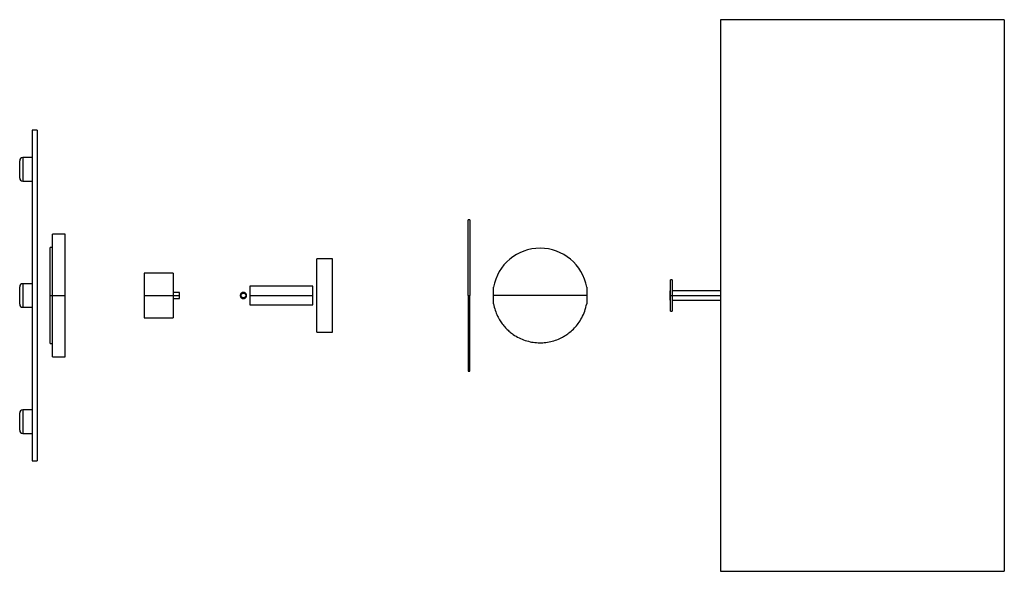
# Paper-space layout '_Izquierda' of a CAD drawing. Header units: millimetres. Extents: x 876 to 1500, y -175 to 175.
import ezdxf

# ---------------------------------------------------------------- set-up
doc = ezdxf.new("R2010")
doc.units = ezdxf.units.MM

psp = doc.layouts.new('_Izquierda')

# ---------------------------------------------------------------- linework, layer by layer
at = {"color": 7, "linetype": 'Continuous', "lineweight": 25}
for p, q in [((1500.49, 175), (1320.49, 175)), ((1320.49, 175), (1320.49, -175)), ((1500.49, 175), (1500.49, -175)), ((887, 105), (884, 105)), ((884, 105), (884, -105)), ((887, 105), (887, -105)), ((884, 87.5), (878, 87.5)), ((876, 74.5), (876, 85.5)), ((878, 72.5), (884, 72.5)), ((1161.54, 48), (1160.53, 48)), ((904.9, 39), (896.89, 39)), ((896.87, 30.5), (895.36, 30.5)), ((1074.39, 23.3), (1064.39, 23.3)), ((1064.39, -23.3), (1064.39, 23.3)), ((1074.39, -23.3), (1074.39, 23.3)), ((973.41, 14.25), (954.9, 14.25)), ((884, 7.5), (878, 7.5)), ((1289.77, 9.95), (1288.76, 9.95)), ((876, -5.5), (876, 5.5)), ((977.41, 1.97), (973.4, 2)), ((1061.91, 6), (1021.9, 6)), ((1021.91, 0), (1061.91, 0)), ((1288.77, 3), (1288.25, 3)), ((1288.25, 0), (1320.49, 0)), ((1320.49, 3), (1289.77, 3)), ((895.36, 0), (896.86, 0)), ((896.9, 0), (904.9, 0)), ((954.9, 0), (977.4, 0)), ((973.4, -2), (977.41, -1.97)), ((1021.9, -6), (1061.91, -6)), ((1160.53, 0), (1161.53, 0)), ((1288.25, -3), (1288.77, -3)), ((1289.77, -3), (1320.49, -3)), ((878, -7.5), (884, -7.5)), ((1288.76, -9.95), (1289.77, -9.95)), ((954.9, -14.25), (973.41, -14.25)), ((1064.39, -23.3), (1074.39, -23.3)), ((895.36, -30.5), (896.87, -30.5)), ((896.89, -39), (904.9, -39)), ((1160.53, -48), (1161.54, -48)), ((876, -85.5), (876, -74.5)), ((884, -72.5), (878, -72.5)), ((878, -87.5), (884, -87.5)), ((884, -105), (887, -105)), ((1320.49, -175), (1500.49, -175))]:
    psp.add_line(p, q, dxfattribs=at)
at = {"color": 8, "linetype": 'Continuous', "lineweight": 25}
for p, q in [((878, 87.5), (878, 72.5)), ((878, 7.5), (878, -7.5)), ((878, -72.5), (878, -87.5))]:
    psp.add_line(p, q, dxfattribs=at)
at = {"color": 7, "linetype": 'Continuous', "lineweight": 25}
for centre, radius, start, end in [((878, 85.5), 2, 90, 180), ((878, 74.5), 2, 180, 270), ((1206.07, 0), 30, 10.08246, 169.92775), ((878, 5.5), 2, 90, 180), ((878, -5.5), 2, 180, 270), ((878, -74.5), 2, 90, 180), ((878, -85.5), 2, 180, 270)]:
    psp.add_arc(centre, radius, start, end, dxfattribs=at)
for points, knots in [([(1160.53, 0), (1160.53, 2.83), (1160.53, 5.76), (1160.53, 11.71), (1160.53, 14.71), (1160.53, 20.62), (1160.53, 23.52), (1160.53, 29.01), (1160.53, 31.6), (1160.53, 36.28), (1160.53, 38.38), (1160.53, 41.97), (1160.53, 43.46), (1160.53, 45.8), (1160.53, 46.65), (1160.53, 47.75), (1160.53, 48), (1160.53, 48)], [0, 0, 0, 0, 0.125, 0.125, 0.25, 0.25, 0.375, 0.375, 0.5, 0.5, 0.625, 0.625, 0.75, 0.75, 0.875, 0.875, 1, 1, 1, 1]), ([(1161.53, 48), (1161.53, 48), (1161.53, 47.75), (1161.53, 46.65), (1161.53, 45.8), (1161.53, 43.46), (1161.53, 41.97), (1161.53, 38.38), (1161.53, 36.28), (1161.53, 31.6), (1161.53, 29.01), (1161.53, 23.52), (1161.53, 20.62), (1161.53, 14.71), (1161.53, 11.71), (1161.53, 5.76), (1161.53, 2.83), (1161.53, 0)], [0, 0, 0, 0, 0.125, 0.125, 0.25, 0.25, 0.375, 0.375, 0.5, 0.5, 0.625, 0.625, 0.75, 0.75, 0.875, 0.875, 1, 1, 1, 1]), ([(896.9, 0), (896.9, 0.22), (896.9, 0.65), (896.9, 1.3), (896.9, 1.95), (896.9, 2.59), (896.9, 3.24), (896.9, 3.89), (896.9, 4.53), (896.9, 5.17), (896.9, 5.82), (896.9, 6.46), (896.9, 8.12), (896.9, 10.79), (896.9, 14.43), (896.9, 17.97), (896.9, 21.4), (896.9, 24.63), (896.9, 27.63), (896.9, 30.33), (896.9, 32.68), (896.9, 34.69), (896.9, 36.3), (896.9, 37.54), (896.9, 38.21), (896.9, 38.55), (896.9, 38.72), (896.9, 38.84), (896.9, 38.93), (896.9, 38.99), (896.9, 39), (896.9, 39)], [0, 0, 0, 0, 0.010615, 0.021217, 0.031809, 0.042394, 0.052974, 0.063552, 0.074133, 0.084717, 0.095309, 0.105911, 0.116527, 0.178267, 0.240008, 0.304321, 0.368637, 0.434318, 0.500002, 0.565683, 0.631367, 0.69568, 0.759995, 0.821734, 0.883476, 0.902926, 0.922341, 0.941737, 0.961134, 0.980549, 1, 1, 1, 1]), ([(904.9, 0), (904.9, 2.3), (904.9, 4.68), (904.9, 9.51), (904.9, 11.96), (904.9, 16.76), (904.9, 19.11), (904.9, 23.57), (904.9, 25.67), (904.9, 29.48), (904.9, 31.19), (904.9, 34.1), (904.9, 35.31), (904.9, 37.21), (904.9, 37.9), (904.9, 38.8), (904.9, 39), (904.9, 39)], [0, 0, 0, 0, 0.125, 0.125, 0.25, 0.25, 0.375, 0.375, 0.5, 0.5, 0.625, 0.625, 0.75, 0.75, 0.875, 0.875, 1, 1, 1, 1]), ([(895.36, 0), (895.36, 0.19), (895.36, 0.56), (895.36, 1.12), (895.36, 1.67), (895.36, 2.23), (895.36, 2.79), (895.36, 3.34), (895.36, 3.9), (895.36, 4.45), (895.36, 5), (895.36, 6.34), (895.36, 8.44), (895.36, 11.28), (895.36, 14.05), (895.36, 16.74), (895.36, 19.27), (895.36, 21.6), (895.36, 23.72), (895.36, 25.56), (895.36, 27.13), (895.36, 28.39), (895.36, 29.36), (895.36, 29.9), (895.36, 30.18), (895.36, 30.32), (895.36, 30.42), (895.36, 30.49), (895.36, 30.5), (895.36, 30.5)], [0, 0, 0, 0, 0.011676, 0.023336, 0.034985, 0.046626, 0.058263, 0.0699, 0.081541, 0.09319, 0.104851, 0.116527, 0.178267, 0.240009, 0.304322, 0.368637, 0.434318, 0.500002, 0.565684, 0.631368, 0.69568, 0.759996, 0.821736, 0.883478, 0.906813, 0.930101, 0.953374, 0.976663, 1, 1, 1, 1]), ([(954.9, 14.25), (954.9, 14.25), (954.9, 14.18), (954.9, 13.85), (954.9, 13.6), (954.9, 12.9), (954.9, 12.46), (954.9, 11.39), (954.9, 10.77), (954.9, 9.38), (954.9, 8.61), (954.9, 6.98), (954.9, 6.12), (954.9, 4.37), (954.9, 3.48), (954.9, 1.71), (954.9, 0.84), (954.9, 0)], [0, 0, 0, 0, 0.125, 0.125, 0.25, 0.25, 0.375, 0.375, 0.5, 0.5, 0.625, 0.625, 0.75, 0.75, 0.875, 0.875, 1, 1, 1, 1]), ([(973.4, 14.25), (973.4, 14.25), (973.4, 14.25), (973.4, 14.23), (973.4, 14.21), (973.4, 14.17), (973.4, 14.13), (973.4, 14.08), (973.4, 13.96), (973.4, 13.72), (973.4, 13.26), (973.4, 12.67), (973.4, 11.7), (973.4, 10.15), (973.4, 8.24), (973.4, 6.57), (973.4, 5.27), (973.4, 3.94), (973.4, 2.83), (973.4, 1.95), (973.4, 1.3), (973.4, 0.65), (973.4, 0.22), (973.4, 0)], [0, 0, 0, 0, 0.01668, 0.033331, 0.049966, 0.066596, 0.083231, 0.099885, 0.116567, 0.178327, 0.240093, 0.304427, 0.368767, 0.500003, 0.63124, 0.695574, 0.759914, 0.821674, 0.88344, 0.912609, 0.941718, 0.970828, 1, 1, 1, 1]), ([(1288.77, 0), (1288.77, 0.1), (1288.77, 0.3), (1288.77, 0.61), (1288.77, 0.91), (1288.77, 1.21), (1288.77, 1.51), (1288.77, 2.03), (1288.77, 2.75), (1288.77, 3.68), (1288.77, 4.58), (1288.77, 5.75), (1288.77, 7.09), (1288.77, 8.17), (1288.77, 8.85), (1288.77, 9.26), (1288.77, 9.58), (1288.77, 9.77), (1288.77, 9.88), (1288.77, 9.94), (1288.77, 9.95), (1288.77, 9.95)], [0, 0, 0, 0, 0.019457, 0.038879, 0.058282, 0.077686, 0.097108, 0.116567, 0.178328, 0.240094, 0.304429, 0.368769, 0.500007, 0.631244, 0.695579, 0.75992, 0.82168, 0.883447, 0.92232, 0.961122, 1, 1, 1, 1]), ([(1289.77, 9.95), (1289.77, 9.95), (1289.77, 9.95), (1289.77, 9.93), (1289.77, 9.91), (1289.77, 9.88), (1289.77, 9.84), (1289.77, 9.75), (1289.77, 9.58), (1289.77, 9.26), (1289.77, 8.85), (1289.77, 8.17), (1289.77, 7.09), (1289.77, 5.75), (1289.77, 4.58), (1289.77, 3.68), (1289.77, 2.75), (1289.77, 1.93), (1289.77, 1.21), (1289.77, 0.61), (1289.77, 0.2), (1289.77, 0)], [0, 0, 0, 0, 0.0194558, 0.0388763, 0.0582795, 0.0776836, 0.0971067, 0.1165668, 0.1783263, 0.2400937, 0.3044272, 0.3687691, 0.5000068, 0.6312444, 0.6955776, 0.7599198, 0.8216789, 0.8834467, 0.9223201, 0.9611228, 1, 1, 1, 1]), ([(977.4, 0), (977.4, 0.23), (977.4, 0.48), (977.4, 0.97), (977.4, 1.2), (977.4, 1.59), (977.4, 1.74), (977.4, 1.93), (977.4, 1.97), (977.4, 1.97)], [0, 0, 0, 0, 0.25, 0.25, 0.5, 0.5, 0.75, 0.75, 1, 1, 1, 1]), ([(977.4, 0), (977.4, 0.23), (977.4, 0.48), (977.4, 0.97), (977.4, 1.2), (977.4, 1.59), (977.4, 1.74), (977.4, 1.93), (977.4, 1.97), (977.4, 1.97)], [0, 0, 0, 0, 0.25, 0.25, 0.5, 0.5, 0.75, 0.75, 1, 1, 1, 1]), ([(1019.91, 0), (1019.91, 0.04), (1019.9, 0.12), (1019.89, 0.25), (1019.87, 0.37), (1019.84, 0.49), (1019.81, 0.61), (1019.74, 0.82), (1019.59, 1.1), (1019.33, 1.42), (1019.02, 1.68), (1018.66, 1.86), (1018.29, 1.97), (1017.91, 2.01), (1017.54, 1.97), (1017.16, 1.87), (1016.81, 1.68), (1016.49, 1.43), (1016.23, 1.11), (1016.06, 0.79), (1015.97, 0.51), (1015.92, 0.26), (1015.91, 0.09), (1015.91, 0.01)], [0, 0, 0, 0, 0.020147, 0.040136, 0.060046, 0.079956, 0.099946, 0.120095, 0.185053, 0.250018, 0.314998, 0.379984, 0.440004, 0.50003, 0.559941, 0.619859, 0.684796, 0.749739, 0.814739, 0.879746, 0.919936, 0.959807, 1, 1, 1, 1]), ([(1015.91, 0.01), (1015.91, -0.04), (1015.91, -0.12), (1015.92, -0.24), (1015.94, -0.37), (1015.97, -0.49), (1016, -0.61), (1016.08, -0.82), (1016.22, -1.1), (1016.48, -1.41), (1016.8, -1.68), (1017.15, -1.86), (1017.52, -1.97), (1017.9, -2), (1018.28, -1.97), (1018.65, -1.86), (1019.01, -1.68), (1019.32, -1.42), (1019.58, -1.11), (1019.75, -0.79), (1019.85, -0.5), (1019.9, -0.26), (1019.9, -0.09), (1019.91, 0)], [0, 0, 0, 0, 0.020155, 0.040152, 0.06007, 0.079989, 0.099989, 0.120149, 0.185111, 0.250094, 0.315055, 0.380038, 0.440023, 0.500029, 0.560016, 0.620021, 0.684983, 0.749965, 0.814926, 0.879909, 0.920041, 0.959858, 1, 1, 1, 1]), ([(1017.91, -1.49), (1017.87, -1.49), (1017.79, -1.49), (1017.68, -1.48), (1017.57, -1.46), (1017.46, -1.43), (1017.29, -1.37), (1017.08, -1.26), (1016.84, -1.06), (1016.64, -0.82), (1016.46, -0.47), (1016.37, 0.01), (1016.46, 0.49), (1016.64, 0.84), (1016.84, 1.07), (1017.08, 1.27), (1017.32, 1.39), (1017.53, 1.46), (1017.72, 1.5), (1017.84, 1.5), (1017.91, 1.51)], [0, 0, 0, 0, 0.024185, 0.048165, 0.072077, 0.096061, 0.120254, 0.185293, 0.250359, 0.315397, 0.380463, 0.500025, 0.619587, 0.684626, 0.749691, 0.814729, 0.879796, 0.919965, 0.959818, 1, 1, 1, 1]), ([(1017.91, 1.51), (1017.94, 1.51), (1018.02, 1.5), (1018.13, 1.49), (1018.24, 1.47), (1018.35, 1.44), (1018.52, 1.38), (1018.74, 1.27), (1018.97, 1.07), (1019.17, 0.84), (1019.35, 0.49), (1019.44, 0.01), (1019.35, -0.47), (1019.17, -0.82), (1018.97, -1.06), (1018.74, -1.26), (1018.5, -1.38), (1018.28, -1.45), (1018.09, -1.49), (1017.97, -1.49), (1017.91, -1.49)], [0, 0, 0, 0, 0.024185, 0.048165, 0.072077, 0.096061, 0.120254, 0.185293, 0.250359, 0.315397, 0.380463, 0.500025, 0.619587, 0.684626, 0.749691, 0.814729, 0.879796, 0.919965, 0.959818, 1, 1, 1, 1]), ([(1021.91, 6), (1021.91, 6), (1021.91, 5.97), (1021.91, 5.83), (1021.91, 5.72), (1021.91, 5.43), (1021.91, 5.25), (1021.91, 4.8), (1021.91, 4.54), (1021.91, 3.95), (1021.91, 3.63), (1021.91, 2.94), (1021.91, 2.58), (1021.91, 1.84), (1021.91, 1.46), (1021.91, 0.72), (1021.91, 0.35), (1021.91, 0)], [0, 0, 0, 0, 0.125, 0.125, 0.25, 0.25, 0.375, 0.375, 0.5, 0.5, 0.625, 0.625, 0.75, 0.75, 0.875, 0.875, 1, 1, 1, 1]), ([(1021.91, 0), (1021.91, -0.35), (1021.91, -0.72), (1021.91, -1.46), (1021.91, -1.84), (1021.91, -2.58), (1021.91, -2.94), (1021.91, -3.63), (1021.91, -3.95), (1021.91, -4.54), (1021.91, -4.8), (1021.91, -5.25), (1021.91, -5.43), (1021.91, -5.72), (1021.91, -5.83), (1021.91, -5.97), (1021.91, -6), (1021.91, -6)], [0, 0, 0, 0, 0.125, 0.125, 0.25, 0.25, 0.375, 0.375, 0.5, 0.5, 0.625, 0.625, 0.75, 0.75, 0.875, 0.875, 1, 1, 1, 1]), ([(1061.91, 0), (1061.91, 0.35), (1061.91, 0.72), (1061.91, 1.46), (1061.91, 1.84), (1061.91, 2.58), (1061.91, 2.94), (1061.91, 3.63), (1061.91, 3.95), (1061.91, 4.54), (1061.91, 4.8), (1061.91, 5.25), (1061.91, 5.43), (1061.91, 5.72), (1061.91, 5.83), (1061.91, 5.97), (1061.91, 6), (1061.91, 6)], [0, 0, 0, 0, 0.125, 0.125, 0.25, 0.25, 0.375, 0.375, 0.5, 0.5, 0.625, 0.625, 0.75, 0.75, 0.875, 0.875, 1, 1, 1, 1]), ([(1061.91, -6), (1061.91, -6), (1061.91, -5.97), (1061.91, -5.83), (1061.91, -5.72), (1061.91, -5.43), (1061.91, -5.25), (1061.91, -4.8), (1061.91, -4.54), (1061.91, -3.95), (1061.91, -3.63), (1061.91, -2.94), (1061.91, -2.58), (1061.91, -1.84), (1061.91, -1.46), (1061.91, -0.72), (1061.91, -0.35), (1061.91, 0)], [0, 0, 0, 0, 0.125, 0.125, 0.25, 0.25, 0.375, 0.375, 0.5, 0.5, 0.625, 0.625, 0.75, 0.75, 0.875, 0.875, 1, 1, 1, 1]), ([(1176.53, 0), (1176.53, 0.66), (1176.53, 1.68), (1176.53, 2.9), (1176.53, 3.74), (1176.53, 4.42), (1176.53, 5.07), (1176.53, 5.18), (1176.53, 5.25)], [0, 0, 0, 0, 0.239633, 0.368632, 0.500368, 0.632105, 0.761103, 1, 1, 1, 1]), ([(1235.61, 5.25), (1235.61, 5.18), (1235.61, 5.07), (1235.61, 4.42), (1235.61, 3.74), (1235.61, 2.9), (1235.61, 1.68), (1235.61, 0.66), (1235.61, 0)], [0, 0, 0, 0, 0.239251, 0.36819, 0.499865, 0.63154, 0.760478, 1, 1, 1, 1]), ([(1288.25, 3), (1288.25, 3), (1288.25, 2.94), (1288.25, 2.64), (1288.25, 2.41), (1288.25, 1.83), (1288.25, 1.47), (1288.25, 0.73), (1288.25, 0.35), (1288.25, 0)], [0, 0, 0, 0, 0.25, 0.25, 0.5, 0.5, 0.75, 0.75, 1, 1, 1, 1]), ([(1288.25, 0), (1288.25, -0.35), (1288.25, -0.73), (1288.25, -1.47), (1288.25, -1.83), (1288.25, -2.41), (1288.25, -2.64), (1288.25, -2.94), (1288.25, -3), (1288.25, -3)], [0, 0, 0, 0, 0.25, 0.25, 0.5, 0.5, 0.75, 0.75, 1, 1, 1, 1]), ([(1288.77, -9.95), (1288.77, -9.95), (1288.77, -9.95), (1288.77, -9.93), (1288.77, -9.91), (1288.77, -9.88), (1288.77, -9.84), (1288.77, -9.75), (1288.77, -9.58), (1288.77, -9.26), (1288.77, -8.85), (1288.77, -8.17), (1288.77, -7.09), (1288.77, -5.75), (1288.77, -4.58), (1288.77, -3.68), (1288.77, -2.75), (1288.77, -1.93), (1288.77, -1.21), (1288.77, -0.61), (1288.77, -0.2), (1288.77, 0)], [0, 0, 0, 0, 0.019457, 0.038878, 0.058281, 0.077685, 0.097107, 0.116567, 0.178328, 0.240094, 0.304429, 0.368769, 0.500007, 0.631244, 0.695579, 0.75992, 0.82168, 0.883447, 0.922321, 0.961124, 1, 1, 1, 1]), ([(1289.77, 0), (1289.77, -0.1), (1289.77, -0.3), (1289.77, -0.61), (1289.77, -0.91), (1289.77, -1.21), (1289.77, -1.51), (1289.77, -2.03), (1289.77, -2.75), (1289.77, -3.68), (1289.77, -4.58), (1289.77, -5.75), (1289.77, -7.09), (1289.77, -8.17), (1289.77, -8.85), (1289.77, -9.26), (1289.77, -9.58), (1289.77, -9.77), (1289.77, -9.88), (1289.77, -9.94), (1289.77, -9.95), (1289.77, -9.95)], [0, 0, 0, 0, 0.0194569, 0.0388781, 0.0582815, 0.0776853, 0.0971077, 0.1165668, 0.1783263, 0.2400937, 0.3044272, 0.3687691, 0.5000068, 0.6312444, 0.6955776, 0.7599198, 0.8216789, 0.8834468, 0.9223184, 0.9611211, 1, 1, 1, 1]), ([(895.36, -30.5), (895.36, -30.5), (895.36, -30.5), (895.36, -30.48), (895.36, -30.46), (895.36, -30.42), (895.36, -30.37), (895.36, -30.32), (895.36, -30.25), (895.36, -30.18), (895.36, -30.09), (895.36, -29.85), (895.36, -29.36), (895.36, -28.39), (895.36, -27.13), (895.36, -25.56), (895.36, -23.72), (895.36, -21.6), (895.36, -19.27), (895.36, -16.74), (895.36, -14.05), (895.36, -11.28), (895.36, -8.44), (895.36, -6.16), (895.36, -4.45), (895.36, -3.34), (895.36, -2.23), (895.36, -1.12), (895.36, -0.37), (895.36, 0)], [0, 0, 0, 0, 0.011676, 0.023336, 0.034984, 0.046625, 0.058262, 0.069899, 0.08154, 0.09319, 0.10485, 0.116527, 0.178267, 0.240009, 0.304322, 0.368637, 0.434318, 0.500002, 0.565684, 0.631368, 0.69568, 0.759996, 0.821736, 0.883478, 0.906813, 0.930102, 0.953375, 0.976664, 1, 1, 1, 1]), ([(896.9, -39), (896.9, -39), (896.9, -39), (896.9, -38.98), (896.9, -38.95), (896.9, -38.92), (896.9, -38.87), (896.9, -38.81), (896.9, -38.74), (896.9, -38.66), (896.9, -38.57), (896.9, -38.46), (896.9, -38.17), (896.9, -37.54), (896.9, -36.3), (896.9, -34.69), (896.9, -32.68), (896.9, -30.33), (896.9, -27.63), (896.9, -24.63), (896.9, -21.4), (896.9, -17.97), (896.9, -14.43), (896.9, -10.79), (896.9, -7.95), (896.9, -5.92), (896.9, -4.75), (896.9, -3.56), (896.9, -2.38), (896.9, -1.19), (896.9, -0.4), (896.9, 0)], [0, 0, 0, 0, 0.010615, 0.021217, 0.031809, 0.042393, 0.052973, 0.063552, 0.074132, 0.084717, 0.095309, 0.105911, 0.116527, 0.178267, 0.240008, 0.304321, 0.368637, 0.434318, 0.500002, 0.565683, 0.631367, 0.69568, 0.759995, 0.821734, 0.883476, 0.902927, 0.922341, 0.941738, 0.961134, 0.980549, 1, 1, 1, 1]), ([(904.9, -39), (904.9, -39), (904.9, -38.8), (904.9, -37.9), (904.9, -37.21), (904.9, -35.31), (904.9, -34.1), (904.9, -31.19), (904.9, -29.48), (904.9, -25.67), (904.9, -23.57), (904.9, -19.11), (904.9, -16.76), (904.9, -11.96), (904.9, -9.51), (904.9, -4.68), (904.9, -2.3), (904.9, 0)], [0, 0, 0, 0, 0.125, 0.125, 0.25, 0.25, 0.375, 0.375, 0.5, 0.5, 0.625, 0.625, 0.75, 0.75, 0.875, 0.875, 1, 1, 1, 1]), ([(954.9, 0), (954.9, -0.84), (954.9, -1.71), (954.9, -3.48), (954.9, -4.37), (954.9, -6.12), (954.9, -6.98), (954.9, -8.61), (954.9, -9.38), (954.9, -10.77), (954.9, -11.39), (954.9, -12.46), (954.9, -12.9), (954.9, -13.6), (954.9, -13.85), (954.9, -14.18), (954.9, -14.25), (954.9, -14.25)], [0, 0, 0, 0, 0.125, 0.125, 0.25, 0.25, 0.375, 0.375, 0.5, 0.5, 0.625, 0.625, 0.75, 0.75, 0.875, 0.875, 1, 1, 1, 1]), ([(973.4, 0), (973.4, -0.12), (973.4, -0.37), (973.4, -0.75), (973.4, -1.12), (973.4, -1.49), (973.4, -1.86), (973.4, -2.23), (973.4, -2.92), (973.4, -3.94), (973.4, -5.27), (973.4, -6.57), (973.4, -8.24), (973.4, -10.15), (973.4, -11.7), (973.4, -12.67), (973.4, -13.26), (973.4, -13.72), (973.4, -13.98), (973.4, -14.12), (973.4, -14.2), (973.4, -14.24), (973.4, -14.25), (973.4, -14.25)], [0, 0, 0, 0, 0.01668, 0.033332, 0.049967, 0.066597, 0.083232, 0.099885, 0.116567, 0.178327, 0.240093, 0.304427, 0.368767, 0.500003, 0.63124, 0.695574, 0.759914, 0.821674, 0.88344, 0.912608, 0.941717, 0.970827, 1, 1, 1, 1]), ([(977.4, -1.97), (977.4, -1.97), (977.4, -1.93), (977.4, -1.74), (977.4, -1.59), (977.4, -1.2), (977.4, -0.97), (977.4, -0.48), (977.4, -0.23), (977.4, 0)], [0, 0, 0, 0, 0.25, 0.25, 0.5, 0.5, 0.75, 0.75, 1, 1, 1, 1]), ([(1160.53, 0), (1160.53, -2.83), (1160.53, -5.76), (1160.53, -11.71), (1160.53, -14.71), (1160.53, -20.62), (1160.53, -23.52), (1160.53, -29.01), (1160.53, -31.6), (1160.53, -36.28), (1160.53, -38.38), (1160.53, -41.97), (1160.53, -43.46), (1160.53, -45.8), (1160.53, -46.65), (1160.53, -47.75), (1160.53, -48), (1160.53, -48)], [0, 0, 0, 0, 0.125, 0.125, 0.25, 0.25, 0.375, 0.375, 0.5, 0.5, 0.625, 0.625, 0.75, 0.75, 0.875, 0.875, 1, 1, 1, 1]), ([(1161.53, -48), (1161.53, -48), (1161.53, -47.75), (1161.53, -46.65), (1161.53, -45.8), (1161.53, -43.46), (1161.53, -41.97), (1161.53, -38.38), (1161.53, -36.28), (1161.53, -31.6), (1161.53, -29.01), (1161.53, -23.52), (1161.53, -20.62), (1161.53, -14.71), (1161.53, -11.71), (1161.53, -5.76), (1161.53, -2.83), (1161.53, 0)], [0, 0, 0, 0, 0.125, 0.125, 0.25, 0.25, 0.375, 0.375, 0.5, 0.5, 0.625, 0.625, 0.75, 0.75, 0.875, 0.875, 1, 1, 1, 1]), ([(1176.53, -5.25), (1176.53, -5.25), (1176.53, -5.14), (1176.53, -4.75), (1176.53, -4.59), (1176.53, -4.2), (1176.53, -3.97), (1176.53, -3.46), (1176.53, -3.17), (1176.53, -2.57), (1176.53, -2.26), (1176.53, -1.29), (1176.53, -0.62), (1176.53, 0)], [0, 0, 0, 0, 0.25, 0.25, 0.375, 0.375, 0.5, 0.5, 0.625, 0.625, 0.75, 0.75, 1, 1, 1, 1]), ([(1235.61, 0), (1235.32, 0), (1234.88, 0), (1233.71, 0), (1232.96, 0), (1231.18, 0), (1230.13, 0), (1227.78, 0), (1226.48, 0), (1223.66, 0), (1222.16, 0), (1219.03, 0), (1217.41, 0), (1214.14, 0), (1212.49, 0), (1209.23, 0), (1207.62, 0), (1204.51, 0), (1202.91, 0), (1199.65, 0), (1198, 0), (1194.73, 0), (1193.11, 0), (1189.98, 0), (1188.48, 0), (1185.66, 0), (1184.36, 0), (1182.01, 0), (1180.96, 0), (1179.18, 0), (1178.43, 0), (1177.26, 0), (1176.82, 0), (1176.53, 0)], [0, 0, 0, 0, 0.0625, 0.0625, 0.125, 0.125, 0.1875, 0.1875, 0.25, 0.25, 0.3125, 0.3125, 0.375, 0.375, 0.4375, 0.4375, 0.5, 0.5, 0.5625, 0.5625, 0.625, 0.625, 0.6875, 0.6875, 0.75, 0.75, 0.8125, 0.8125, 0.875, 0.875, 0.9375, 0.9375, 1, 1, 1, 1]), ([(1176.53, -5.25), (1176.84, -6.64), (1177.43, -9.31), (1178.92, -12.93), (1180.62, -16.01), (1182.55, -18.72), (1184.6, -21.02), (1186.79, -23.04), (1189.39, -25.02), (1192.65, -26.94), (1196.59, -28.57), (1200.66, -29.6), (1204.73, -30.06), (1208.8, -29.97), (1212.84, -29.32), (1216.74, -28.14), (1219.95, -26.66), (1222.67, -25.04), (1225.27, -23.15), (1227.91, -20.69), (1230.45, -17.64), (1232.65, -14.12), (1234.54, -9.95), (1235.24, -6.85), (1235.61, -5.25)], [0, 0, 0, 0, 0.050885, 0.097816, 0.139988, 0.176838, 0.217106, 0.250158, 0.283503, 0.334315, 0.385423, 0.43567, 0.484504, 0.532003, 0.581264, 0.630741, 0.677745, 0.707558, 0.744384, 0.792847, 0.836634, 0.886319, 0.941142, 1, 1, 1, 1]), ([(1235.61, 0), (1235.61, -0.62), (1235.61, -1.29), (1235.61, -2.26), (1235.61, -2.57), (1235.61, -3.17), (1235.61, -3.46), (1235.61, -3.97), (1235.61, -4.2), (1235.61, -4.59), (1235.61, -4.75), (1235.61, -5.14), (1235.61, -5.25), (1235.61, -5.25)], [0, 0, 0, 0, 0.25, 0.25, 0.375, 0.375, 0.5, 0.5, 0.625, 0.625, 0.75, 0.75, 1, 1, 1, 1])]:
    psp.add_open_spline(points, degree=3, knots=knots, dxfattribs=at)

doc.saveas('drawing.dxf')
